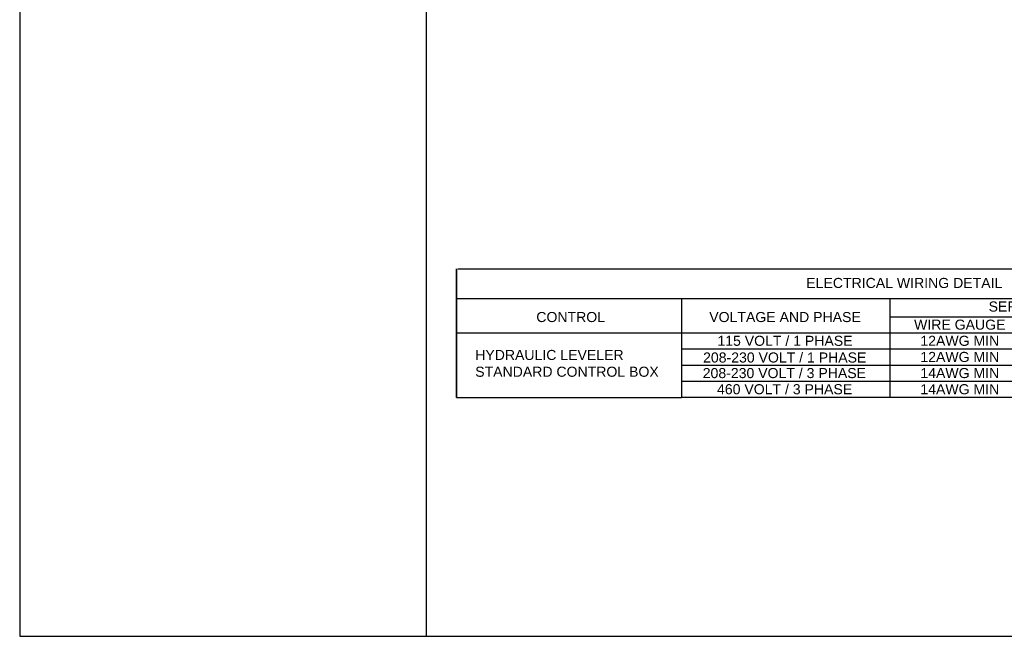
# Model space of a CAD drawing. Header units: inches. Extents: x 3.3 to 19.7, y 2.1 to 14.1.
# Tile 1 of 42: x 3.3 to 12.5, y 2.1 to 7.8. Entities that reach past the tile are written whole.
import ezdxf

# ---------------------------------------------------------------- set-up
doc = ezdxf.new("R2010")
doc.units = ezdxf.units.IN
doc.header["$MEASUREMENT"] = 0
doc.styles.add('Arial', font='arial.ttf', dxfattribs={"height": 0.09375})

msp = doc.modelspace()

# ---------------------------------------------------------------- linework, layer by layer
for p, q in [((3.31199, 14.12325), (3.31199, 2.07502)), ((7.10294, 2.07502), (7.10294, 14.12325)), ((3.31199, 2.07502), (19.73199, 2.07502))]:
    msp.add_line(p, q)
at = {"color": 2, "linetype": 'Continuous'}
for p, q in [((7.38184, 5.49985), (7.38184, 5.22377)), ((7.38184, 5.49985), (7.38184, 4.30095)), ((7.38184, 4.30095), (7.38184, 5.49985)), ((7.38184, 5.22377), (7.38184, 4.88866)), ((7.38184, 5.22377), (15.69941, 5.22377)), ((9.47714, 5.22377), (9.47714, 4.88866)), ((11.4185, 5.22377), (11.4185, 4.30095)), ((11.4185, 5.05275), (14.43901, 5.05275)), ((7.38184, 4.90239), (7.38184, 4.75203)), ((7.38184, 4.90239), (9.47714, 4.90239)), ((7.38184, 4.88866), (7.38184, 4.75203)), ((9.47714, 4.90239), (9.47714, 4.75203)), ((9.47714, 4.90239), (14.53656, 4.90239)), ((9.47714, 4.90239), (13.12853, 4.90239)), ((9.47714, 4.88866), (9.47714, 4.75203)), ((11.85441, 4.90239), (15.69941, 4.90239)), ((7.38184, 4.75203), (7.38184, 4.60167)), ((9.47714, 4.75203), (9.47714, 4.60167)), ((15.69941, 4.75203), (9.47714, 4.75203)), ((7.38184, 4.60167), (7.38184, 4.45131)), ((9.47714, 4.60167), (9.47714, 4.45131)), ((9.47714, 4.60167), (11.4185, 4.60167)), ((11.4185, 4.60167), (15.69941, 4.60167)), ((9.47714, 4.45131), (9.47714, 4.31562)), ((9.47714, 4.45131), (10.25943, 4.45131)), ((9.47714, 4.45131), (9.47714, 4.30095)), ((9.47714, 4.45131), (13.12853, 4.45131)), ((11.85441, 4.45131), (15.69941, 4.45131)), ((7.38184, 4.30095), (9.47714, 4.30095)), ((15.69941, 4.30095), (9.47714, 4.30095))]:
    msp.add_line(p, q, dxfattribs=at)
at = {"color": 2}
msp.add_line((7.39226, 5.49985), (15.69941, 5.49985), dxfattribs=at)

# ---------------------------------------------------------------- texts
at = {"color": 2, "linetype": 'Continuous', "char_height": 0.09375, "attachment_point": 1, "style": 'Arial'}
for s, insert, width in [('{ELECTRICAL WIRING DETAIL}', (10.63989, 5.41439), 3.3055406), ('SERVICE FEEDER', (12.33855, 5.19485), 1.2880488), ('{\\pxqc;CONTROL}', (7.45642, 5.09687), 1.9772059), ('{\\pxqc;VOLTAGE AND PHASE}', (9.69469, 5.09687), 1.4943784), ('WIRE GAUGE', (11.64408, 5.02576), 2.8802827), ('{115 VOLT / 1 PHASE}', (9.81177, 4.8754), 1.733675), ('12AWG MIN', (11.70274, 4.8754), 2.8802827), ('{HYDRAULIC LEVELER STANDARD CONTROL BOX}', (7.55555, 4.74346), 1.733675), ('{208-230 VOLT / 1 PHASE}', (9.67849, 4.71986), 1.733675), ('12AWG MIN', (11.70274, 4.72504), 2.8802827), ('{208-230 VOLT / 3 PHASE}', (9.6752, 4.57468), 2.8802827), ('14AWG MIN', (11.70274, 4.57468), 2.8802827), ('{460 VOLT / 3 PHASE}', (9.80833, 4.42432), 1.733675), ('14AWG MIN', (11.70274, 4.42432), 2.8802827)]:
    msp.add_mtext(s, dxfattribs=dict(at, insert=insert, width=width))

doc.saveas('drawing.dxf')
